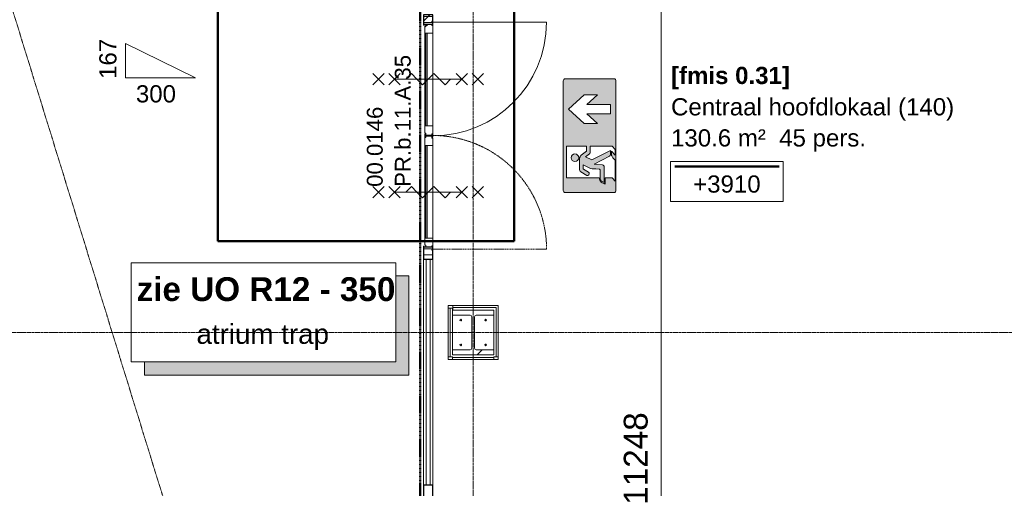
# Model space of a CAD drawing. Header units: millimetres. Extents: x 522 to 75900, y -25803 to 58941.
# Tile 37 of 134: x 28172 to 35615, y 16022 to 19564. Entities that reach past the tile are written whole.
import ezdxf

# ---------------------------------------------------------------- set-up
doc = ezdxf.new("R2010")
doc.units = ezdxf.units.MM
for name, pattern in [('BE_Brand', [10, 5, -2, 1, -2]), ('Dash', [6.35, 3.175, -3.175]), ('Dot', [4.7625, 0, -4.7625]), ('Dot 2mm', [2, 0, -2]), ('Grid Line', [22.225, 12.7, -3.175, 3.175, -3.175]), ('Streep 1_1', [2, 1, -1])]:
    doc.linetypes.add(name, pattern=pattern)
for name, color, linetype, lineweight in [('00_Algemeen', 7, 'Dot', 9), ('00_Algemeen-100', 7, 'Continuous', 9), ('22_Metselwerk', 7, 'Continuous', 9), ('25_Metaalconstructiewerk', 7, 'Continuous', 9), ('30_Kozijnen-ramen-deuren', 7, 'Continuous', 9), ('32_Trappen en balustraden', 7, 'Continuous', 9), ('34_Beglazing', 7, 'Continuous', 18), ('42_Dekvloeren en vloersystemen', 7, 'Continuous', 9)]:
    doc.layers.add(name, color=color, linetype=linetype, lineweight=lineweight)
doc.styles.add('Arial', font='arial.ttf', dxfattribs={"height": 180})
doc.styles.add('Arial_1', font='arial.ttf', dxfattribs={"height": 130})
doc.styles.add('Arial_3', font='arial.ttf', dxfattribs={"height": 150})
doc.styles.add('Arial_4', font='arial.ttf', dxfattribs={"height": 120})
doc.styles.add('Arial_B', font='arialbd.ttf', dxfattribs={"height": 130})
doc.styles.add('Arial_B_2', font='arialbd.ttf', dxfattribs={"height": 180})
doc.dimstyles.new('1_8mm_continuous_mm_zwart', dxfattribs={"dimscale": 304.8, "dimtxt": 183.646692, "dimasz": 0.328084, "dimexe": 0.328084, "dimexo": 0.0625, "dimgap": 0.164042, "dimtad": 1, "dimdec": 0, "dimzin": 0, "dimdsep": 46, "dimtxsty": 'Arial', "dimblk1": 'DOTBLANK', "dimblk2": 'DOTBLANK', "dimsah": 1, "dimcen": 0.09, "dimdle": 0.328084, "dimazin": 0, "dimtfac": 1, "dimtdec": 4, "dimtix": 1, "dimtmove": 0, "dimatfit": 3, "dimfxl": 0.328084, "dimfxlon": 1, "dimtvp": 1, "dimtolj": 1, "dimtzin": 0, "dimarcsym": 2})
pattern_1 = [(90, (0, 0), (-200, 1e-14), [])]

# ---------------------------------------------------------------- blocks, each defined once
blk = doc.blocks.new('28_SCO_TLB_IN_steel S355_HEM - HE300M-V17-100 - Plattegrond - Begane grond')
at = {"layer": '25_Metaalconstructiewerk', "lineweight": 13}
h = blk.add_hatch(dxfattribs=at)
h.set_pattern_fill('FP_138', color=256, style=0, pattern_type=2)
h.set_pattern_definition([(45, (-31600, -17200), (-500, 500), []), (45, (-31430, -17200), (-500, 500), []), (45, (-31420, -17200), (-500, 500), []), (45, (-31410, -17200), (-500, 500), []), (45, (-31400, -17200), (-500, 500), []), (45, (-31390, -17200), (-500, 500), []), (45, (-31380, -17200), (-500, 500), []), (45, (-31370, -17200), (-500, 500), [])])
h.paths.add_polyline_path([(-155, -170), (155, -170), (155, -131), (22.5, -131), (14, -127.5), (10.5, -119), (10.5, 119), (14, 127.5), (22.5, 131), (155, 131), (155, 170), (-155, 170), (-155, 131), (-22.5, 131), (-14, 127.5), (-10.5, 119), (-10.5, -119), (-14, -127.5), (-22.5, -131), (-155, -131)], flags=0)
for p, q in [((155, 170), (-155, 170)), ((-155, 170), (-155, 131)), ((155, 131), (155, 170)), ((-155, 131), (-22.5, 131)), ((-10.5, 119), (-10.5, -119)), ((10.5, -119), (10.5, 119)), ((22.5, 131), (155, 131)), ((-22.5, -131), (-155, -131)), ((-155, -131), (-155, -170)), ((155, -131), (22.5, -131)), ((155, -170), (155, -131)), ((-155, -170), (155, -170))]:
    blk.add_line(p, q, dxfattribs=at)
for centre, start, end in [((-22.5, 119), 0, 90), ((22.5, 119), 90, 180), ((-22.5, -119), 270, 0), ((22.5, -119), 180, 270)]:
    blk.add_arc(centre, 12, start, end, dxfattribs=at)
blk = doc.blocks.new('28_ARC_staal - bevestiging - voetplaat 4 ankers lxbxt_f - 500x500x20 stelruimte 20 200-200 inboordiepte 500-3222366-100 - Plattegrond - Begane grond')
at = {"layer": '25_Metaalconstructiewerk', "lineweight": 13}
for centre, start, end in [((-93.9, 93.9), 0, 180), ((-93.9, 93.9), 180, 360), ((93.9, 93.9), 0, 180), ((93.9, 93.9), 180, 360), ((-93.9, -93.9), 0, 180), ((-93.9, -93.9), 180, 360), ((93.9, -93.9), 0, 180), ((93.9, -93.9), 180, 360)]:
    blk.add_arc(centre, 6, start, end, dxfattribs=at)
blk = doc.blocks.new('FRA_R12_AWT_CON_Betonwerk_R20_rvt-1-100 - Plattegrond - Begane grond')
at = {"lineweight": 13}
blk.add_blockref('28_SCO_TLB_IN_steel S355_HEM - HE300M-V17-100 - Plattegrond - Begane grond', (31600, 17200), dxfattribs=at)
at = {"lineweight": 13, "rotation": 89.99999999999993}
blk.add_blockref('28_ARC_staal - bevestiging - voetplaat 4 ankers lxbxt_f - 500x500x20 stelruimte 20 200-200 inboordiepte 500-3222366-100 - Plattegrond - Begane grond', (31600, 17200), dxfattribs=at)
blk = doc.blocks.new('System Panel - 22_CW_Internal_VSG_Double Glass_32mm-6263434-100 - Plattegrond - Begane grond')
at = {"layer": '30_Kozijnen-ramen-deuren', "lineweight": 18}
for p, q in [((855, 16), (-855, 16)), ((-855, 16), (-855, -16)), ((855, -16), (855, 16)), ((-855, -16), (855, -16))]:
    blk.add_line(p, q, dxfattribs=at)
blk = doc.blocks.new('Rectangular Mullion - 22CWm_90x70 Janisol Eco 70_blauw-V53-100 - Plattegrond - Begane grond')
at = {"layer": '30_Kozijnen-ramen-deuren', "lineweight": 25}
for p, q in [((-45, 35), (45, 35)), ((-45, -35), (-45, 35)), ((45, 35), (45, -35)), ((45, -35), (-45, -35))]:
    blk.add_line(p, q, dxfattribs=at)
blk = doc.blocks.new('Rectangular Mullion - 22CWm_70x70 Jansen Eco 70_blauw-V55-100 - Plattegrond - Begane grond')
at = {"layer": '30_Kozijnen-ramen-deuren'}
for p, q in [((31225, 17755), (31225, 16045)), ((31295, 17755), (31295, 16045))]:
    blk.add_line(p, q, dxfattribs=at)
blk = doc.blocks.new('Rectangular Mullion - 22CWm_70x70 Jansen Eco 70_blauw-9498241-100 - Plattegrond - Begane grond')
at = {"layer": '30_Kozijnen-ramen-deuren', "true_color": 0xc0c0c0}
h = blk.add_hatch(dxfattribs=at)
h.set_pattern_fill('FP_394', color=9, style=0, pattern_type=2)
h.set_pattern_definition([(45, (-19600, -31260), (-1060.66, 1060.66), []), (45, (-19600, -30300), (-1060.66, 1060.66), []), (45, (-19600, -30270), (-1060.66, 1060.66), []), (45, (-19600, -30240), (-1060.66, 1060.66), []), (45, (-19600, -30210), (-1060.66, 1060.66), []), (45, (-19600, -30180), (-1060.66, 1060.66), []), (45, (-19600, -30150), (-1060.66, 1060.66), []), (45, (-19600, -30120), (-1060.66, 1060.66), [])])
h.paths.add_polyline_path([(-70, -35), (-70, 35), (0, 35), (0, -35)], flags=0)
at = {"layer": '30_Kozijnen-ramen-deuren', "lineweight": 25}
for p, q in [((-70, 35), (0, 35)), ((-70, -35), (-70, 35)), ((0, 35), (0, -35)), ((0, -35), (-70, -35))]:
    blk.add_line(p, q, dxfattribs=at)
blk = doc.blocks.new('Rectangular Mullion - 22CWm_90x70 Janisol Eco 70_blauw-9498234-100 - Plattegrond - Begane grond')
at = {"layer": '30_Kozijnen-ramen-deuren', "lineweight": 25}
for p, q in [((-45, 35), (45, 35)), ((-45, -35), (-45, 35)), ((45, 35), (45, -35)), ((45, -35), (-45, -35))]:
    blk.add_line(p, q, dxfattribs=at)
blk = doc.blocks.new('32_PR_b - 11_A_35_1800x2600_125mm_gl-10334093-100 - Plattegrond - Begane grond')
at = {"layer": '00_Algemeen', "linetype": 'Continuous', "true_color": 0xc0c0c0}
h = blk.add_hatch(dxfattribs=at)
h.set_pattern_fill('FP_395', color=9, style=0, pattern_type=2)
h.set_pattern_definition([(135, (18808.3, -31271.5), (-1060.66, -1060.66), []), (135, (18808.3, -30311.5), (-1060.66, -1060.66), []), (135, (18808.3, -30281.5), (-1060.66, -1060.66), []), (135, (18808.3, -30251.5), (-1060.66, -1060.66), []), (135, (18808.3, -30221.5), (-1060.66, -1060.66), []), (135, (18808.3, -30191.5), (-1060.66, -1060.66), []), (135, (18808.3, -30161.5), (-1060.66, -1060.66), []), (135, (18808.3, -30131.5), (-1060.66, -1060.66), [])])
h.paths.add_polyline_path([(1020.8, 23.5), (985.8, 23.5), (985.8, 16), (975.8, 16), (975.8, -43.5), (955.8, -43.5), (955.8, -46.5), (1020.8, -46.5)], flags=0)
h.paths.add_polyline_path([(-714.2, -46.5), (-714.2, -43.5), (-734.2, -43.5), (-734.2, 16), (-744.2, 16), (-744.2, 23.5), (-779.2, 23.5), (-779.2, -46.5)], flags=0)
at = {"layer": '00_Algemeen', "linetype": 'Continuous'}
for p, q in [((-263.6, 321.1), (-348.4, 405.9)), ((-348.4, 321.1), (-263.6, 405.9)), ((590.1, 321.1), (505.3, 405.9)), ((505.3, 321.1), (590.1, 405.9)), ((-306, 243.5), (-348.4, 285.9)), ((-348.4, 201.1), (-306, 243.5)), ((-306, 243.5), (-263.6, 285.9)), ((-263.6, 201.1), (-306, 243.5)), ((-306, 243.5), (-306, -266.5)), ((547.7, 243.5), (505.3, 285.9)), ((505.3, 201.1), (547.7, 243.5)), ((547.7, 243.5), (590.1, 285.9)), ((590.1, 201.1), (547.7, 243.5)), ((547.7, 243.5), (547.7, -266.5)), ((-263.6, 115.8), (-306, 158.2)), ((590.1, 115.8), (547.7, 158.2)), ((-306, 73.4), (-263.6, 115.8)), ((547.7, 73.4), (590.1, 115.8)), ((-348.4, 30.9), (-306, 73.4)), ((-306, -11.5), (-348.4, 30.9)), ((505.3, 30.9), (547.7, 73.4)), ((547.7, -11.5), (505.3, 30.9)), ((-263.6, -53.9), (-306, -11.5)), ((-306, -96.4), (-263.6, -53.9)), ((590.1, -53.9), (547.7, -11.5)), ((547.7, -96.4), (590.1, -53.9)), ((-348.4, -138.8), (-306, -96.4)), ((-306, -181.2), (-348.4, -138.8)), ((505.3, -138.8), (547.7, -96.4)), ((547.7, -181.2), (505.3, -138.8)), ((-348.4, -224.1), (-306, -266.5)), ((-306, -266.5), (-348.4, -308.9)), ((-263.6, -224.1), (-306, -266.5)), ((-306, -266.5), (-263.6, -308.9)), ((505.3, -224.1), (547.7, -266.5)), ((547.7, -266.5), (505.3, -308.9)), ((590.1, -224.1), (547.7, -266.5)), ((547.7, -266.5), (590.1, -308.9)), ((-263.6, -344.1), (-348.4, -428.9)), ((-348.4, -344.1), (-263.6, -428.9)), ((590.1, -344.1), (505.3, -428.9)), ((505.3, -344.1), (590.1, -428.9))]:
    blk.add_line(p, q, dxfattribs=at)
at = {"layer": '30_Kozijnen-ramen-deuren'}
for p, q in [((-744.2, 23.5), (-779.2, 23.5)), ((-779.2, 23.5), (-779.2, -46.5)), ((-744.2, 16), (-744.2, 23.5)), ((-734.2, 16), (-744.2, 16)), ((-734.2, -43.5), (-734.2, 16)), ((985.8, 16), (975.8, 16)), ((975.8, 16), (975.8, -43.5)), ((1020.8, 23.5), (985.8, 23.5)), ((985.8, 23.5), (985.8, 16)), ((1020.8, -46.5), (1020.8, 23.5)), ((-779.2, -46.5), (-714.2, -46.5)), ((-714.2, -43.5), (-734.2, -43.5)), ((-714.2, -46.5), (-714.2, -43.5)), ((975.8, -43.5), (955.8, -43.5)), ((955.8, -43.5), (955.8, -46.5)), ((955.8, -46.5), (1020.8, -46.5))]:
    blk.add_line(p, q, dxfattribs=at)
blk = doc.blocks.new('32_d_Binnendeur_PR_Beglaasd - D4-8611332-100 - Plattegrond - Begane grond')
at = {"layer": '30_Kozijnen-ramen-deuren', "true_color": 0xc0c0c0}
h = blk.add_hatch(dxfattribs=at)
h.set_pattern_fill('FP_396', color=9, style=0, pattern_type=2)
h.set_pattern_definition([(135, (20632.7, -31257.6), (-1060.66, -1060.66), []), (135, (20632.7, -30297.6), (-1060.66, -1060.66), []), (135, (20632.7, -30267.6), (-1060.66, -1060.66), []), (135, (20632.7, -30237.6), (-1060.66, -1060.66), []), (135, (20632.7, -30207.6), (-1060.66, -1060.66), []), (135, (20632.7, -30177.6), (-1060.66, -1060.66), []), (135, (20632.7, -30147.6), (-1060.66, -1060.66), []), (135, (20632.7, -30117.6), (-1060.66, -1060.66), [])])
h.paths.add_polyline_path([(1956.5, 37.4), (1871.5, 37.4), (1871.5, -22.6), (1926.5, -22.6), (1926.5, -14.6), (1941.5, -14.6), (1941.5, 29.4), (1931.5, 29.4), (1931.5, 34.4), (1956.5, 34.4)], flags=0)
h.paths.add_polyline_path([(1171.5, 37.4), (1086.5, 37.4), (1086.5, 34.4), (1111.5, 34.4), (1111.5, 29.4), (1101.5, 29.4), (1101.5, -14.6), (1116.5, -14.6), (1116.5, -22.6), (1171.5, -22.6), (1171.5, -19.2)], flags=0)
at = {"layer": '30_Kozijnen-ramen-deuren'}
for p, q in [((1086.5, 897.4), (1086.5, 37.4)), ((1086.5, 37.4), (1956.5, 37.4)), ((1171.5, 37.4), (1086.5, 37.4)), ((1086.5, 37.4), (1086.5, 34.4)), ((1086.5, 34.4), (1111.5, 34.4)), ((1111.5, 29.4), (1101.5, 29.4)), ((1101.5, 29.4), (1101.5, -14.6)), ((1111.5, 34.4), (1111.5, 29.4)), ((1871.5, 37.4), (1171.5, 37.4)), ((1171.5, -22.6), (1171.5, 37.4)), ((1871.5, 37.4), (1171.5, 37.4)), ((1956.5, 37.4), (1871.5, 37.4)), ((1871.5, 37.4), (1871.5, -22.6)), ((1906.9, 37.4), (1900.1, 37.4)), ((1931.5, 29.4), (1931.5, 34.4)), ((1931.5, 34.4), (1956.5, 34.4)), ((1941.5, 29.4), (1931.5, 29.4)), ((1941.5, -14.6), (1941.5, 29.4)), ((1956.5, 34.4), (1956.5, 37.4)), ((1101.5, -14.6), (1116.5, -14.6)), ((1116.5, -14.6), (1116.5, -22.6)), ((1116.5, -22.6), (1171.5, -22.6)), ((1171.5, -22.6), (1871.5, -22.6)), ((1871.5, -22.6), (1926.5, -22.6)), ((1926.5, -22.6), (1926.5, -14.6)), ((1926.5, -14.6), (1941.5, -14.6))]:
    blk.add_line(p, q, dxfattribs=at)
at = {"layer": '30_Kozijnen-ramen-deuren', "linetype": 'Dash'}
for p, q in [((1111.5, -22.6), (1931.5, -22.6)), ((1116.5, -22.6), (1111.5, -22.6)), ((1871.5, -22.6), (1171.5, -22.6)), ((1884.7, -22.6), (1878.3, -22.6))]:
    blk.add_line(p, q, dxfattribs=at)
at = {"layer": '30_Kozijnen-ramen-deuren'}
blk.add_arc((1086.5, 37.4), 860, 360, 90, dxfattribs=at)
at = {"layer": '34_Beglazing', "lineweight": 9}
for p, q in [((1871.5, -4.6), (1171.5, -4.6)), ((1171.5, -4.6), (1171.5, -14.6)), ((1171.5, -14.6), (1871.5, -14.6)), ((1871.5, -14.6), (1871.5, -4.6))]:
    blk.add_line(p, q, dxfattribs=at)
blk = doc.blocks.new('32_d_Binnendeur_PR_Beglaasd_Contra - D4_Passief-9959589-100 - Plattegrond - Begane grond')
at = {"layer": '30_Kozijnen-ramen-deuren'}
for p, q in [((1101.5, 14.6), (1116.5, 14.6)), ((1101.5, -29.4), (1101.5, 14.6)), ((1116.5, 22.6), (1171.5, 22.6)), ((1116.5, 14.6), (1116.5, 22.6)), ((1171.5, 22.6), (1171.5, -37.4)), ((1171.5, 22.6), (1871.5, 22.6)), ((1871.5, 22.6), (1956.5, 22.6)), ((1871.5, -37.4), (1871.5, 22.6)), ((1931.5, 19.6), (1931.5, 14.6)), ((1956.5, 19.6), (1931.5, 19.6)), ((1931.5, 14.6), (1941.5, 14.6)), ((1941.5, 14.6), (1941.5, -29.4)), ((1956.5, 22.6), (1956.5, 19.6)), ((1086.5, -34.4), (1111.5, -34.4)), ((1086.5, -37.4), (1086.5, -34.4)), ((1086.5, -37.4), (1926.5, -37.4)), ((1171.5, -37.4), (1086.5, -37.4)), ((1111.5, -29.4), (1101.5, -29.4)), ((1111.5, -34.4), (1111.5, -29.4)), ((1871.5, -37.4), (1171.5, -37.4)), ((1871.5, -37.4), (1171.5, -37.4)), ((1926.5, -37.4), (1871.5, -37.4)), ((1878.6, -37.4), (1872, -37.4)), ((1926.5, -29.4), (1926.5, -37.4)), ((1941.5, -29.4), (1926.5, -29.4))]:
    blk.add_line(p, q, dxfattribs=at)
at = {"layer": '30_Kozijnen-ramen-deuren', "linetype": 'Dash'}
for p, q in [((1116.5, 22.6), (1956.5, 22.6)), ((1871.5, 22.6), (1172.6, 22.6)), ((1908.6, 22.6), (1902, 22.6)), ((1086.5, -897.4), (1086.5, -37.4))]:
    blk.add_line(p, q, dxfattribs=at)
blk.add_arc((1086.5, -37.4), 860, 270, 0, dxfattribs=at)
at = {"layer": '34_Beglazing', "lineweight": 9}
for p, q in [((1171.5, 4.6), (1171.5, 14.6)), ((1171.5, 14.6), (1871.5, 14.6)), ((1871.5, 4.6), (1171.5, 4.6)), ((1871.5, 14.6), (1871.5, 4.6))]:
    blk.add_line(p, q, dxfattribs=at)
blk = doc.blocks.new('65_DI_noodarmatuur nooduitgang_NEN1413 - Type 1-7581339-100 - Plattegrond - Begane grond')
at = {"layer": '00_Algemeen', "linetype": 'Continuous', "true_color": 0x00843d}
h = blk.add_hatch(color=116, dxfattribs=at)
h.paths.add_polyline_path([(430, -183.4), (429.4, 187.6), (425.2, 194.9), (418, 199.1), (413.7, 199.6), (-418, 199.1), (-425.2, 194.9), (-429.4, 187.6), (-430, 183.4), (-429.4, -187.6), (-425.2, -194.9), (-418, -199.1), (-413.8, -199.6), (418, -199.1), (425.2, -194.9), (429.4, -187.6)], flags=0)
h.paths.add_polyline_path([(308.2, 41.3), (308.2, -58.7), (234.7, 21), (234.7, -159.3), (165.1, -159.3), (165.1, 21), (91.1, -58.7), (91.1, 41.3), (199.9, 159.3)], flags=0)
h.paths.add_polyline_path([(-79.3, 173.4), (-79.3, 22.8), (-117.5, 22.8), (-152.4, 67.2), (-159.4, 72.2), (-167.9, 75.1), (-177, 75.9), (-256, 75.2), (-267.8, 71.4), (-274.1, 65.4), (-301.2, 18.3), (-300.8, 11.5), (-297.1, 5.7), (-291.1, 2.4), (-284.2, 2.4), (-281, 3.7), (-275.9, 8.7), (-250.7, 49.1), (-249.7, 49.5), (-220.3, 49.5), (-243.2, 4.3), (-249.7, -20.7), (-251, -46.4), (-254.5, -77.1), (-257.2, -78.8), (-317.5, -79.5), (-331.2, -82.5), (-337.5, -85.5), (-343.1, -89.6), (-348, -95.9), (-351.6, -103.1), (-353.8, -110.8), (-233.6, -110.2), (-226.8, -106.8), (-224.1, -104), (-220.9, -97), (-215, -35.4), (-153.6, -151.9), (-150.1, -155.7), (-142.3, -158.5), (-112, -158.5), (-181.5, -16.9), (-160, 29.8), (-135.1, -1.3), (-127.8, -4.3), (-79.3, -4.3), (-79.3, -170.2), (-103.5, -194.4), (-147.4, -194.4), (-117.8, -165.9), (-148.6, -165.9), (-158.2, -170.3), (-166.4, -176.9), (-184.6, -194.5), (-344.1, -194.5), (-319.8, -170.2), (-319.8, -118.4), (-365.9, -118.8), (-355.3, -94.7), (-350.5, -87.6), (-344, -81.7), (-336.4, -77.3), (-328.1, -74.6), (-319.3, -73.7), (-319.3, 173.4), (-193.1, 173.4)], flags=0)
h.paths.add_polyline_path([(-137.9, 110.7), (-138.8, 118.1), (-141.7, 125), (-146.2, 130.9), (-152.1, 135.4), (-159, 138.3), (-166.4, 139.3), (-173.8, 138.3), (-180.7, 135.4), (-186.6, 130.9), (-191.1, 125), (-193.9, 118.1), (-194.9, 110.7), (-193.1, 101.2), (-191.1, 96.5), (-186.6, 90.6), (-180.7, 86), (-173.8, 83.2), (-166.4, 82.2), (-159, 83.2), (-152.1, 86), (-146.2, 90.6), (-141.7, 96.5), (-138.8, 103.4)], flags=0)
at = {"layer": '00_Algemeen', "color": 116, "linetype": 'Continuous', "true_color": 0x00843d}
for p, q in [((-430, 183.4), (-430, -183.4)), ((413.7, 199.6), (-413.8, 199.6)), ((-319.3, 173.4), (-79.3, 173.4)), ((-319.3, -73.7), (-319.3, 173.4)), ((-79.3, 173.4), (-79.3, 22.8)), ((91.1, 41.3), (199.9, 159.3)), ((199.9, 159.3), (308.2, 41.3)), ((430, -183.4), (430, 183.4)), ((-177, 75.9), (-248, 75.9)), ((-274.1, 65.4), (-300.2, 21.6)), ((-275.9, 8.7), (-253.2, 46.8)), ((-249.7, 49.5), (-220.3, 49.5)), ((-220.3, 49.5), (-243.2, 4.3)), ((-181.5, -16.9), (-160, 29.8)), ((-160, 29.8), (-138, 1.5)), ((-117.5, 22.8), (-148.3, 62.7)), ((-79.3, 22.8), (-117.5, 22.8)), ((91.1, -58.7), (91.1, 41.3)), ((165.1, 21), (91.1, -58.7)), ((165.1, -159.3), (165.1, 21)), ((308.2, -58.7), (234.7, 21)), ((234.7, 21), (234.7, -159.3)), ((308.2, 41.3), (308.2, -58.7)), ((-251, -46.4), (-253.7, -74.1)), ((-220.9, -97), (-215, -35.4)), ((-215, -35.4), (-155.8, -149.7)), ((-112, -158.5), (-181.5, -16.9)), ((-127.8, -4.3), (-79.3, -4.3)), ((-79.3, -4.3), (-79.3, -170.2)), ((-319.8, -118.4), (-365.9, -118.8)), ((-353.8, -110.8), (-237.4, -110.8)), ((-319.8, -170.2), (-319.8, -118.4)), ((-257.2, -78.8), (-310.4, -78.8)), ((-413.8, -199.6), (413.7, -199.6)), ((-344.1, -194.5), (-319.8, -170.2)), ((-184.6, -194.5), (-344.1, -194.5)), ((-166.4, -176.9), (-184.6, -194.5)), ((-117.8, -165.9), (-148.6, -165.9)), ((-147.4, -194.4), (-117.8, -165.9)), ((-103.5, -194.4), (-147.4, -194.4)), ((-142.3, -158.5), (-112, -158.5)), ((-79.3, -170.2), (-103.5, -194.4)), ((234.7, -159.3), (165.1, -159.3))]:
    blk.add_line(p, q, dxfattribs=at)
for centre, radius, start, end in [((-413.8, 183.4), 16.2, 90, 180), ((413.7, 183.4), 16.2, 360, 90), ((-247.5, 22.5), 53.4, 90.54279, 107.82146), ((-166.4, 110.7), 28.5, 360, 180), ((-166.4, 110.7), 28.5, 180, 360), ((-175.5, 39.2), 36.7, 63.92536, 92.24169), ((-287.7, 15.7), 13.8, 154.94911, 298.82466), ((-287.4, 15.3), 13.3, 298.52756, 330.15853), ((-257.1, 53.9), 20.5, 109.00282, 145.8257), ((-248.4, 44.1), 5.56, 103.53697, 150.59336), ((-126.4, -39.8), 124.8, 159.30685, 183.029), ((-168, 52.6), 21.4, 42.9932, 66.17676), ((-188.8, 30), 52.1, 38.97107, 45.57794), ((-125.4, 11.8), 16.3, 219.06191, 261.45609), ((-319.4, -115.4), 41.7, 89.97129, 138.23448), ((-258, -74.6), 4.31, 280.47197, 6.14884), ((-193.9, -182.5), 183.4, 154.15805, 159.6724), ((-306.3, -122.8), 56.5, 141.45007, 158.99214), ((-311.4, -118.9), 43.1, 137.23828, 169.18248), ((-317.5, -119.2), 39.2, 100.41792, 130.84863), ((-306.1, -165), 86.3, 92.82452, 102.33312), ((-237.8, -93.5), 17.3, 271.34473, 348.41753), ((-413.8, -183.4), 16.2, 180, 270), ((-134.7, -208.4), 44.7, 108.13095, 135.2832), ((-140, -140.2), 18.4, 210.84801, 262.92901), ((413.7, -183.4), 16.2, 270, 0)]:
    blk.add_arc(centre, radius, start, end, dxfattribs=at)
blk = doc.blocks.new('00_TAG_ROOM_roomtag2 - 5_ volledig met plafondhoogte-11202087-100 - Plattegrond - Begane grond')
at = {"layer": '00_Algemeen', "linetype": 'Continuous'}
for p, q in [((0, -5.7), (0, -2.7)), ((0, -2.7), (8.5, -2.7)), ((8.5, -2.7), (8.5, -5.7)), ((0.322, -3.01), (8.215, -3.01)), ((0.322, -3.033), (8.215, -3.033)), ((0.322, -3.061), (8.215, -3.061)), ((0.322, -3.095), (8.215, -3.095)), ((0.322, -3.123), (8.215, -3.123)), ((8.5, -5.7), (0, -5.7))]:
    blk.add_line(p, q, dxfattribs=at)
blk = doc.blocks.new('00_TAG-ST_stair tag_BAR - small_1_3mm-7293362-100 - Plattegrond - Begane grond')
at = {"layer": '32_Trappen en balustraden'}
for p, q in [((0, 2.6), (0, 0)), ((5.3, 0), (0, 2.6)), ((0, 0), (5.3, 0))]:
    blk.add_line(p, q, dxfattribs=at)
blk = doc.blocks.new('00_TAG-VIEW_schaduw-fake_BAR - small label-7498125-100 - Plattegrond - Begane grond')
at = {"layer": '00_Algemeen', "linetype": 'Continuous'}
blk.add_hatch(color=256, dxfattribs=at).paths.add_polyline_path([(10.024, -4.258), (10.024, 2.242), (11.024, 2.242), (11.024, -5.258), (-8.976, -5.258), (-8.976, -4.258)], flags=0)
for p, q in [((10.024, 3.242), (-9.976, 3.242)), ((-9.976, 3.242), (-9.976, -4.258)), ((10.024, -4.258), (10.024, 3.242)), ((11.024, 2.242), (10.024, 2.242)), ((10.024, 2.242), (10.024, -4.258)), ((11.024, -5.258), (11.024, 2.242)), ((-9.976, -4.258), (10.024, -4.258)), ((10.024, -4.258), (-8.976, -4.258)), ((-8.976, -4.258), (-8.976, -5.258)), ((-8.976, -5.258), (11.024, -5.258))]:
    blk.add_line(p, q, dxfattribs=at)
blk = doc.blocks.new('DIMBLOCK172-100 - Plattegrond - Begane grond')
at = {"layer": '00_Algemeen-100', "transparency": 16777216}
for p, q in [((32922.2, 21867.5), (33122.2, 21867.5)), ((33022.2, 21867.5), (32922.2, 21867.5)), ((33022.2, 10520), (33022.2, 21867.5)), ((32922.2, 10620), (33122.2, 10620)), ((33022.2, 10620), (32922.2, 10620))]:
    blk.add_line(p, q, dxfattribs=at)
for centre in [(33022.2, 21867.5), (33022.2, 10620)]:
    blk.add_circle(centre, 50, dxfattribs=at)
at = {"layer": '00_Algemeen-100', "color": 0, "transparency": 16777216, "insert": (32738.5, 15897.6), "char_height": 180, "width": 830.648, "attachment_point": 1, "rotation": 90, "line_spacing_factor": 0.941778, "style": 'Arial'}
blk.add_mtext('11248', dxfattribs=at)
blk = doc.blocks.new('_DotBlank')
at = {"color": 0, "linetype": 'ByBlock', "lineweight": -2}
blk.add_line((-0.5, 0), (-1, 0), dxfattribs=at)
blk.add_circle((0, 0), 0.5, dxfattribs=at)

msp = doc.modelspace()

# ---------------------------------------------------------------- hatches: boundary and pattern name
at = {"layer": '22_Metselwerk', "true_color": 0x808080}
h = msp.add_hatch(dxfattribs=at)
h.set_pattern_fill('FP_391', color=8, style=0, pattern_type=2)
h.set_pattern_definition(pattern_1)
h.paths.add_polyline_path([(31773, 17388), (31773, 17403), (31446.5, 17403), (31446.5, 17388), (31755, 17388)], flags=0)
h = msp.add_hatch(dxfattribs=at)
h.set_pattern_fill('FP_391', color=8, style=0, pattern_type=2)
h.set_pattern_definition(pattern_1)
h.paths.add_polyline_path([(31644.6, 17370), (31755, 17370), (31755, 17388), (31446.5, 17388), (31446.5, 17370), (31622.5, 17370)], flags=0)
h = msp.add_hatch(dxfattribs=at)
h.set_pattern_fill('FP_391', color=8, style=0, pattern_type=2)
h.set_pattern_definition(pattern_1)
h.paths.add_polyline_path([(31755, 17012), (31755, 17030), (31445, 17030), (31445, 17012), (31644.6, 17012)], flags=0)
h = msp.add_hatch(dxfattribs=at)
h.set_pattern_fill('FP_391', color=8, style=0, pattern_type=2)
h.set_pattern_definition(pattern_1)
h.paths.add_polyline_path([(31445, 16997), (31755, 16997), (31755, 17012), (31445, 17012)], flags=0)

# ---------------------------------------------------------------- linework, layer by layer
at = {"layer": '00_Algemeen', "color": 16, "linetype": 'Grid Line', "true_color": 0x800000}
for p, q in [((31600, 4084), (31600, 58341)), ((5086.3, 17200), (57181.4, 17200))]:
    msp.add_line(p, q, dxfattribs=at)
at = {"layer": '00_Algemeen', "linetype": 'Streep 1_1'}
msp.add_line((31253.8, 9490), (25210, 29048.3), dxfattribs=at)
at = {"layer": '00_Algemeen', "linetype": 'Continuous', "lineweight": 50}
for p, q in [((29669.3, 17889.5), (29669.3, 24689.5)), ((31909.3, 17889.5), (31909.3, 24689.5)), ((31909.3, 17889.5), (29669.3, 17889.5))]:
    msp.add_line(p, q, dxfattribs=at)
at = {"layer": '00_Algemeen', "color": 82, "linetype": 'BE_Brand', "lineweight": 50, "true_color": 0x46cc0d}
msp.add_line((31200, 21944.6), (31200, 10130.9), dxfattribs=at)
at = {"layer": '00_Algemeen', "linetype": 'Dot 2mm'}
msp.add_line((31263, 18683.8), (31263, 18691.2), dxfattribs=at)
at = {"layer": '22_Metselwerk'}
for p, q in [((31412, 17384.5), (31412, 17015)), ((31445, 17384.5), (31412, 17384.5)), ((31427, 17015), (31427, 17384.5)), ((31445, 17370), (31445, 17384.5)), ((31788, 17403), (31446.5, 17403)), ((31446.5, 17403), (31446.5, 17370)), ((31446.5, 17388), (31773, 17388)), ((31773, 17388), (31773, 17015)), ((31788, 17015), (31788, 17403)), ((31445, 17069), (31445, 17331)), ((31755, 17331), (31755, 17069)), ((31412, 17015), (31445, 17015)), ((31445, 17015), (31445, 16997)), ((31755, 17012), (31445, 17012)), ((31445, 16997), (31755, 16997)), ((31755, 16997), (31755, 17015)), ((31755, 17015), (31788, 17015))]:
    msp.add_line(p, q, dxfattribs=at)
at = {"layer": '42_Dekvloeren en vloersystemen', "color": 7, "true_color": 0xffffff}
for p, q in [((31250, 18683.8), (31250, 18691.2)), ((31260, 18691.2), (31260, 18683.8)), ((31412, 17384.5), (31412, 17403)), ((31412, 17403), (31446.5, 17403)), ((31789, 17403), (31789, 16997)), ((31412, 16997), (31412, 17015)), ((31445, 16997), (31412, 16997)), ((31789, 16997), (31755, 16997))]:
    msp.add_line(p, q, dxfattribs=at)

# ---------------------------------------------------------------- block references
at = {"lineweight": 5}
msp.add_blockref('FRA_R12_AWT_CON_Betonwerk_R20_rvt-1-100 - Plattegrond - Begane grond', (0, 0), dxfattribs=at)
at = {"layer": '00_Algemeen', "color": 116, "linetype": 'Continuous', "true_color": 0x00843d, "rotation": 89.9999999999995}
msp.add_blockref('65_DI_noodarmatuur nooduitgang_NEN1413 - Type 1-7581339-100 - Plattegrond - Begane grond', (32480, 18687.5), dxfattribs=at)
at = {"layer": '00_Algemeen', "linetype": 'Continuous'}
for name, p, xscale, yscale, zscale in [('00_TAG_ROOM_roomtag2 - 5_ volledig met plafondhoogte-11202087-100 - Plattegrond - Begane grond', (33092.9, 18761.1), 99.99999999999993, 99.99999999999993, 99.99999999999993), ('00_TAG-VIEW_schaduw-fake_BAR - small label-7498125-100 - Plattegrond - Begane grond', (30012.4, 17403), 100, 100, 100)]:
    msp.add_blockref(name, p, dxfattribs=dict(at, xscale=xscale, yscale=yscale, zscale=zscale))
at = {"layer": '30_Kozijnen-ramen-deuren'}
for name, p, rotation in [('32_PR_b - 11_A_35_1800x2600_125mm_gl-10334093-100 - Plattegrond - Begane grond', (31271.5, 18808.3), 270.0000000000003), ('32_d_Binnendeur_PR_Beglaasd - D4-8611332-100 - Plattegrond - Begane grond', (31257.6, 20632.7), 270.0000000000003), ('32_d_Binnendeur_PR_Beglaasd_Contra - D4_Passief-9959589-100 - Plattegrond - Begane grond', (31257.6, 16742.3), 90.00000000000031), ('System Panel - 22_CW_Internal_VSG_Double Glass_32mm-6263434-100 - Plattegrond - Begane grond', (31260, 16900), 90.00000000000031)]:
    msp.add_blockref(name, p, dxfattribs=dict(at, rotation=rotation))
at = {"layer": '30_Kozijnen-ramen-deuren', "extrusion": (0, 0, -1), "rotation": 89.9999999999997}
for name, p in [('Rectangular Mullion - 22CWm_70x70 Jansen Eco 70_blauw-9498241-100 - Plattegrond - Begane grond', (-31260, 19600)), ('Rectangular Mullion - 22CWm_90x70 Janisol Eco 70_blauw-9498234-100 - Plattegrond - Begane grond', (-31260, 17800)), ('Rectangular Mullion - 22CWm_90x70 Janisol Eco 70_blauw-V53-100 - Plattegrond - Begane grond', (-31260, 16000))]:
    msp.add_blockref(name, p, dxfattribs=at)
at = {"layer": '30_Kozijnen-ramen-deuren'}
msp.add_blockref('Rectangular Mullion - 22CWm_70x70 Jansen Eco 70_blauw-V55-100 - Plattegrond - Begane grond', (0, 0), dxfattribs=at)
at = {"layer": '32_Trappen en balustraden', "xscale": 99.99999999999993, "yscale": 99.99999999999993, "zscale": 99.99999999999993}
msp.add_blockref('00_TAG-ST_stair tag_BAR - small_1_3mm-7293362-100 - Plattegrond - Begane grond', (28972.2, 19124.8), dxfattribs=at)

# ---------------------------------------------------------------- texts
at = {"layer": '00_Algemeen', "linetype": 'Continuous', "char_height": 120, "attachment_point": 1, "rotation": 90, "style": 'Arial_4'}
for s, insert, width in [('PR.b.11.A.35', (31007.8, 18300.7), 1298.734), ('00.0146', (30796.2, 18300.7), 785.654)]:
    msp.add_mtext(s, dxfattribs=dict(at, insert=insert, width=width))
at = {"layer": '00_Algemeen', "color": 5, "linetype": 'Continuous', "true_color": 0x0000ff, "insert": (33095.9, 19207.7), "char_height": 130, "width": 1098.312, "attachment_point": 1, "style": 'Arial_B'}
msp.add_mtext('[fmis 0.31]', dxfattribs=at)
at = {"layer": '00_Algemeen', "linetype": 'Continuous', "attachment_point": 1}
for s, insert, char_height, width, style in [('Centraal hoofdlokaal (140)', (33095.9, 18970.7), 130, 2565.4, 'Arial_1'), ('130.6 m²', (33095.9, 18735.7), 130, 857.806, 'Arial_1'), ('130.6 m²  45 pers.', (33095.9, 18735.7), 130, 1779.746, 'Arial_1'), ('+3910', (33263, 18387.1), 130, 609.282, 'Arial_1'), ('zie UO R12 - 350', (29055.8, 17617.9), 180, 2316.877, 'Arial_B_2'), ('atrium trap', (29508.8, 17264.2), 150, 1218.565, 'Arial_3')]:
    msp.add_mtext(s, dxfattribs=dict(at, insert=insert, char_height=char_height, width=width, style=style))
at = {"layer": '32_Trappen en balustraden', "insert": (28773.6, 19116.3), "char_height": 130, "width": 360.759, "attachment_point": 1, "rotation": 90, "style": 'Arial_1'}
msp.add_mtext('167', dxfattribs=at)
at = {"layer": '32_Trappen en balustraden', "insert": (29050.5, 19068.7), "char_height": 130, "width": 360.759, "attachment_point": 1, "style": 'Arial_1'}
msp.add_mtext('300', dxfattribs=at)

# ---------------------------------------------------------------- dimensions: what is measured, and where the dimension line sits
at = {"layer": '00_Algemeen', "linetype": 'Continuous'}
dim = msp.add_linear_dim(base=(33022.2248868, 21867.5), p1=(32922.2248868, 10620), p2=(32922.2248868, 21867.5), angle=90, dimstyle='1_8mm_continuous_mm_zwart', override={"dimpost": '<>', "dimfxl": 11247.5}, dxfattribs=at)
dim.commit()
dim.dimension.update_dxf_attribs({"geometry": 'DIMBLOCK172-100 - Plattegrond - Begane grond', "text_midpoint": (32881.856537, 16243.75)})

doc.saveas('drawing.dxf')
